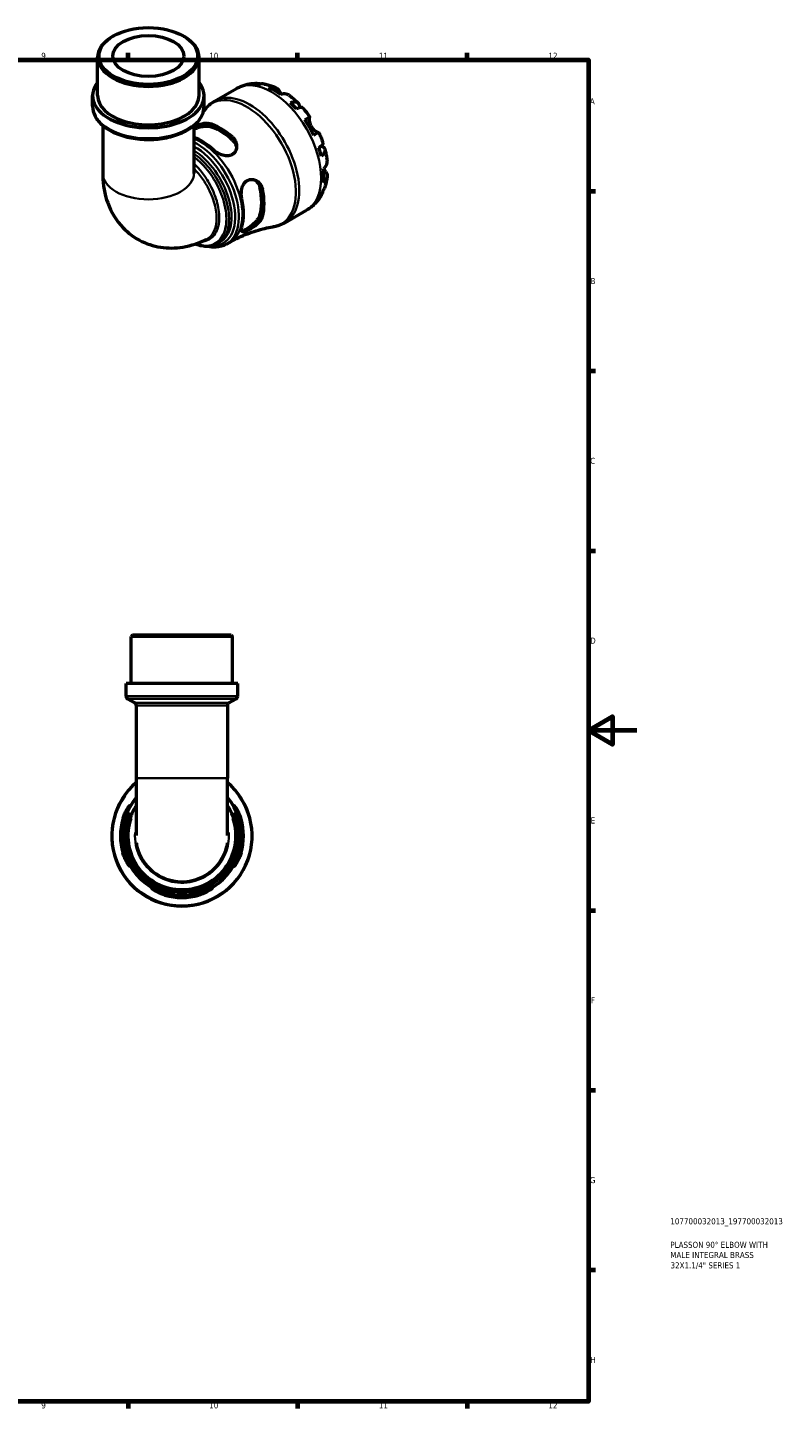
# Model space of a CAD drawing. Header units: millimetres. Extents: x 0 to 902, y 0 to 823.
# Tile 5 of 5: x 589 to 902, y 17 to 587. Entities that reach past the tile are written whole.
import ezdxf

# ---------------------------------------------------------------- set-up
doc = ezdxf.new("R2010")
doc.units = ezdxf.units.MM
for name, color, linetype, lineweight in [('Border (ISO)', 7, 'Continuous', 70), ('Title (ISO)', 7, 'Continuous', 50), ('Visible (ISO)', 7, 'Continuous', 50), ('Visible Narrow (ISO)', 7, 'Continuous', 35)]:
    doc.layers.add(name, color=color, linetype=linetype, lineweight=lineweight)
doc.styles.add('Note Text (ISO)', font='tahoma.ttf')

# ---------------------------------------------------------------- blocks, each defined once
blk = doc.blocks.new('Borders Default Border')
at = {"layer": 'Border (ISO)'}
for p, q in [((630.75, 574), (630.75, 576.9)), ((700.83, 574), (700.83, 576.9)), ((770.92, 574), (770.92, 576.9)), ((821, 519.75), (823.9, 519.75)), ((821, 445.5), (823.9, 445.5)), ((821, 371.25), (823.9, 371.25)), ((821, 222.75), (823.9, 222.75)), ((821, 148.5), (823.9, 148.5)), ((821, 74.25), (823.9, 74.25)), ((630.75, 20), (630.75, 17.1)), ((700.83, 20), (700.83, 17.1)), ((770.92, 20), (770.92, 17.1))]:
    blk.add_line(p, q, dxfattribs=at)
at = {"layer": 'Border (ISO)', "flags": 128}
for points in [[(20, 20), (20, 574), (821, 574), (821, 20), (20, 20)], [(841, 297), (821, 297), (831, 302.77), (831, 291.23), (821, 297)]]:
    blk.add_lwpolyline(points, dxfattribs=at)
at = {"layer": 'Border (ISO)', "color": 232, "true_color": 0xca0064, "char_height": 2.5, "attachment_point": 7, "style": 'Note Text (ISO)'}
for s, insert in [('9', (594.88, 574.35)), ('10', (664.29, 574.35)), ('11', (734.37, 574.4)), ('12', (804.46, 574.4)), ('A', (821.59, 555.62)), ('B', (821.89, 481.38)), ('C', (821.73, 407.08)), ('D', (821.73, 332.88)), ('E', (821.94, 258.63)), ('F', (822, 184.38)), ('G', (821.61, 110.08)), ('H', (821.74, 35.88)), ('9', (594.88, 17.05)), ('10', (664.29, 17.05)), ('11', (734.37, 17.1)), ('12', (804.46, 17.1))]:
    blk.add_mtext(s, dxfattribs=dict(at, insert=insert))
blk = doc.blocks.new('Title Blocks ISO')
at = {"layer": 'Title (ISO)', "color": 232, "true_color": 0xca0064, "style": 'Note Text (ISO)'}
for tag, p in [('PART_NUMBER_001', (33.84, 73.13)), ('DESCRIPTION_001', (33.84, 63.4)), ('DESCRIPTION_002', (33.84, 59.19)), ('DESCRIPTION_003', (33.93, 54.91))]:
    blk.add_attdef(tag, p, '', height=2.5, dxfattribs=at)

msp = doc.modelspace()

# ---------------------------------------------------------------- linework, layer by layer
at = {"layer": 'Visible (ISO)'}
for p, q in [((624.661, 583.825), (624.249, 583.586)), ((653.586, 583.825), (653.998, 583.586)), ((618.168, 559.209), (618.168, 575.086)), ((660.078, 559.209), (660.078, 575.086)), ((616.073, 554.851), (616.073, 559.209)), ((662.174, 554.851), (662.174, 559.209)), ((666.518, 556.944), (675.563, 562.153)), ((620.264, 546.885), (620.264, 527.223)), ((657.983, 546.885), (657.983, 527.223)), ((695.462, 506.682), (704.507, 511.891)), ((667.767, 498.096), (668.777, 498.678)), ((671.418, 497.856), (672.889, 498.703)), ((632.624, 336.491), (632.044, 335.911)), ((632.624, 336.491), (673.374, 336.491)), ((673.374, 336.491), (673.954, 335.911)), ((673.954, 335.911), (632.044, 335.911)), ((632.044, 316.491), (632.044, 335.911)), ((673.954, 316.491), (673.954, 335.911)), ((676.05, 316.491), (629.949, 316.491)), ((629.949, 311.161), (629.949, 316.491)), ((676.05, 311.161), (676.05, 316.491)), ((633.56, 308.406), (630.529, 310.156)), ((672.439, 308.406), (675.47, 310.156)), ((634.14, 307.402), (634.14, 277.366)), ((671.859, 307.402), (671.859, 277.366)), ((634.14, 277.366), (634.14, 253.664)), ((671.859, 253.664), (671.859, 277.366))]:
    msp.add_line(p, q, dxfattribs=at)
for centre, radius, start, end in [((631.109, 311.161), 1.16, 180, 240), ((632.98, 307.402), 1.16, 0, 60), ((673.019, 307.402), 1.16, 120, 180), ((674.89, 311.161), 1.16, 300, 0), ((652.999, 253.491), 29, 130.56631, 49.43369), ((652.999, 253.491), 24.65, 139.91511, 40.08489), ((652.999, 253.491), 25.42, 163.92172, 196.07828), ((652.999, 253.491), 24.653, 163.40712, 196.59288), ((652.999, 253.491), 24.653, 343.40712, 16.59288), ((652.999, 253.491), 25.42, 343.92172, 16.07828), ((652.999, 253.491), 24.653, 253.40712, 286.59288), ((652.999, 253.491), 25.42, 253.92172, 286.07828)]:
    msp.add_arc(centre, radius, start, end, dxfattribs=at)
for centre, major_axis, ratio, start_param, end_param in [((639.123, 575.086), (-20.955, 0), 0.5758617, 5.5016397, 10.2063236), ((639.123, 559.209), (-23.051, 0), 0.5758617, 5.8534856, 9.8544776), ((639.123, 559.209), (-20.955, 0), 0.5758617, 0, 3.1415927), ((691.308, 537.755), (-14.381, 24.973), 0.5780931, 5.8274083, 5.9574315), ((691.308, 537.755), (-14.381, 24.973), 0.5780931, 5.3744724, 5.6249693), ((691.308, 537.755), (-14.381, 24.973), 0.5780931, 5.0420102, 5.1720334), ((668.988, 524.902), (12.685, -22.028), 0.5780931, 2.0775093, 2.6387471), ((691.308, 537.755), (-14.381, 24.973), 0.5780931, 4.5890743, 4.8395711), ((661.068, 520.341), (-12.302, 21.363), 0.5780931, 5.2101205, 5.6776643), ((668.988, 524.902), (11.982, -20.807), 0.5780931, 2.0605443, 2.6557121), ((691.308, 537.755), (-14.381, 24.973), 0.5780931, 4.256612, 4.3866352), ((691.308, 537.755), (-14.381, 24.973), 0.5780931, 3.8036761, 4.054173), ((668.988, 524.902), (11.982, -20.807), 0.5780931, 0.489748, 1.0849158), ((668.988, 524.902), (12.685, -22.028), 0.5780931, 0.5067129, 1.0679508), ((691.308, 537.755), (14.381, -24.973), 0.5780931, 0.3296212, 0.4596444), ((661.068, 520.341), (-12.302, 21.363), 0.5780931, 3.6393241, 4.2185249)]:
    msp.add_ellipse(centre, major_axis=major_axis, ratio=ratio, start_param=start_param, end_param=end_param, dxfattribs=at)
for major_axis in [(20.375, 0), (14.668, 0)]:
    msp.add_ellipse((639.123, 575.56), major_axis=major_axis, ratio=0.5758617, dxfattribs=at)
for points, knots in [([(675.563, 562.153), (676.076, 562.448), (676.606, 562.715), (677.689, 563.185), (678.242, 563.389), (679.361, 563.733), (679.927, 563.873), (681.061, 564.092), (681.63, 564.171), (682.762, 564.271), (683.326, 564.293), (683.885, 564.288)], [5.49972085, 5.49972085, 5.49972085, 5.49972085, 5.56520194, 5.56520194, 5.63068302, 5.63068302, 5.6961641, 5.6961641, 5.76164519, 5.76164519, 5.82712627, 5.82712627, 5.82712627, 5.82712627]), ([(682.303, 564.075), (682.754, 564.203), (683.216, 564.27), (684.082, 564.3), (684.565, 564.262), (685.223, 564.121), (685.402, 564.073), (685.578, 564.018)], [0.17074605, 0.17074605, 0.17074605, 0.17074605, 0.33284003, 0.33284003, 0.49949435, 0.49949435, 0.56252044, 0.56252044, 0.56252044, 0.56252044]), ([(687.025, 563.991), (686.679, 564.052), (686.328, 564.072), (685.608, 564.038), (685.178, 563.968), (684.749, 563.838)], [4.87971703, 4.87971703, 4.87971703, 4.87971703, 5.01708759, 5.01708759, 5.17918157, 5.17918157, 5.17918157, 5.17918157]), ([(687.025, 563.991), (687.346, 563.934), (687.663, 563.869), (688.293, 563.725), (688.605, 563.646), (689.223, 563.474), (689.529, 563.381), (690.136, 563.183), (690.437, 563.078), (691.033, 562.856), (691.327, 562.739), (691.62, 562.617)], [5.9523628, 5.9523628, 5.9523628, 5.9523628, 5.99162777, 5.99162777, 6.03089274, 6.03089274, 6.07015771, 6.07015771, 6.10942267, 6.10942267, 6.14868764, 6.14868764, 6.14868764, 6.14868764]), ([(688.762, 562.596), (689.169, 562.734), (689.565, 562.817), (690.279, 562.885), (690.661, 562.872), (691.372, 562.729), (691.702, 562.599), (692.259, 562.273), (692.536, 562.047), (692.95, 561.564), (693.105, 561.332), (693.234, 561.09)], [0.17075309, 0.17075309, 0.17075309, 0.17075309, 0.33215152, 0.33215152, 0.49888818, 0.49888818, 0.66562485, 0.66562485, 0.83351137, 0.83351137, 0.95687373, 0.95687373, 0.95687373, 0.95687373]), ([(693.234, 561.09), (693.235, 561.088), (693.237, 561.085), (693.301, 560.964), (693.371, 560.835), (693.514, 560.574), (693.586, 560.445), (693.758, 560.144), (693.859, 559.971), (693.983, 559.766), (693.998, 559.741), (694.013, 559.716)], [-0.58332629, -0.58332629, -0.58332629, -0.58332629, -0.58206847, -0.58206847, -0.51861604, -0.51861604, -0.4628074, -0.4628074, -0.39473272, -0.39473272, -0.38532618, -0.38532618, -0.38532618, -0.38532618]), ([(697.337, 559.329), (697.249, 559.394), (697.16, 559.453), (696.793, 559.668), (696.463, 559.798), (695.752, 559.94), (695.371, 559.953), (694.656, 559.885), (694.26, 559.802), (693.853, 559.665)], [4.66534673, 4.66534673, 4.66534673, 4.66534673, 4.71913293, 4.71913293, 4.88586959, 4.88586959, 5.05260626, 5.05260626, 5.21400469, 5.21400469, 5.21400469, 5.21400469]), ([(697.337, 559.329), (697.595, 559.139), (697.851, 558.944), (698.357, 558.547), (698.607, 558.345), (699.103, 557.932), (699.349, 557.722), (699.834, 557.294), (700.074, 557.077), (700.55, 556.634), (700.785, 556.41), (701.017, 556.182)], [0.139021, 0.139021, 0.139021, 0.139021, 0.17865725, 0.17865725, 0.2182935, 0.2182935, 0.25792975, 0.25792975, 0.297566, 0.297566, 0.33720225, 0.33720225, 0.33720225, 0.33720225]), ([(616.073, 554.851), (616.073, 553.432), (616.438, 552.017), (617.853, 549.299), (618.936, 548.004), (621.744, 545.636), (623.506, 544.579), (627.498, 542.848), (629.732, 542.178), (634.431, 541.291), (636.893, 541.072), (641.807, 541.101), (644.257, 541.347), (648.912, 542.285), (651.116, 542.977), (655.063, 544.755), (656.804, 545.841), (659.62, 548.324), (660.701, 549.719), (661.899, 552.388), (662.174, 553.618), (662.174, 554.851)], [2.3561945, 2.3561945, 2.3561945, 2.3561945, 2.6474664, 2.6474664, 2.9554926, 2.9554926, 3.2816235, 3.2816235, 3.6100969, 3.6100969, 3.9371413, 3.9371413, 4.2635703, 4.2635703, 4.5906903, 4.5906903, 4.9192183, 4.9192183, 5.2447623, 5.2447623, 5.4977871, 5.4977871, 5.4977871, 5.4977871]), ([(662.637, 553.609), (662.851, 553.875), (663.074, 554.133), (663.54, 554.633), (663.782, 554.876), (664.285, 555.343), (664.545, 555.567), (665.082, 555.996), (665.359, 556.201), (665.927, 556.589), (666.219, 556.772), (666.518, 556.944)], [5.27934898, 5.27934898, 5.27934898, 5.27934898, 5.32342336, 5.32342336, 5.36749773, 5.36749773, 5.4115721, 5.4115721, 5.45564648, 5.45564648, 5.49972085, 5.49972085, 5.49972085, 5.49972085]), ([(697.866, 556.284), (698.254, 556.438), (698.621, 556.545), (699.262, 556.668), (699.593, 556.692), (700.186, 556.637), (700.447, 556.558), (700.864, 556.335), (701.057, 556.171), (701.354, 555.748), (701.458, 555.49), (701.577, 554.953), (701.602, 554.623), (701.58, 554.245), (701.579, 554.231), (701.578, 554.217)], [0.1707461, 0.1707461, 0.1707461, 0.1707461, 0.33284, 0.33284, 0.4994944, 0.4994944, 0.6661487, 0.6661487, 0.8332087, 0.8332087, 1.0002688, 1.0002688, 1.1679728, 1.1679728, 1.1744217, 1.1744217, 1.1744217, 1.1744217]), ([(702.899, 554.197), (702.839, 554.265), (702.754, 554.312), (702.518, 554.374), (702.328, 554.378), (701.858, 554.303), (701.578, 554.225), (701.013, 554.022), (700.678, 553.881), (700.313, 553.704)], [4.56205101, 4.56205101, 4.56205101, 4.56205101, 4.68377895, 4.68377895, 4.85043327, 4.85043327, 5.01708759, 5.01708759, 5.17918157, 5.17918157, 5.17918157, 5.17918157]), ([(702.899, 554.198), (703.113, 553.956), (703.324, 553.711), (703.741, 553.217), (703.946, 552.966), (704.352, 552.46), (704.552, 552.205), (704.947, 551.688), (705.142, 551.428), (705.525, 550.901), (705.714, 550.636), (705.9, 550.368)], [0.44766847, 0.44766847, 0.44766847, 0.44766847, 0.48658997, 0.48658997, 0.52551147, 0.52551147, 0.56443297, 0.56443297, 0.60335447, 0.60335447, 0.64227596, 0.64227596, 0.64227596, 0.64227596]), ([(657.983, 546.373), (658.259, 546.514), (658.541, 546.649), (659.609, 547.128), (660.413, 547.42), (661.899, 547.784), (662.587, 547.871), (663.493, 547.833), (663.762, 547.797), (664.01, 547.737)], [-0.80429518, -0.80429518, -0.80429518, -0.80429518, -0.71024334, -0.71024334, -0.45233471, -0.45233471, -0.21375265, -0.21375265, -0.10363871, -0.10363871, -0.10363871, -0.10363871]), ([(703.804, 549.169), (704.151, 549.369), (704.459, 549.545), (704.963, 549.835), (705.203, 549.972), (705.576, 550.186), (705.71, 550.262), (705.871, 550.353), (705.912, 550.376), (705.885, 550.358), (705.844, 550.334), (705.78, 550.295)], [0.17075309, 0.17075309, 0.17075309, 0.17075309, 0.33215152, 0.33215152, 0.49888818, 0.49888818, 0.66562485, 0.66562485, 0.83351137, 0.83351137, 0.95687373, 0.95687373, 0.95687373, 0.95687373]), ([(705.78, 550.295), (705.759, 550.283), (705.739, 550.264), (705.686, 550.189), (705.657, 550.118), (705.608, 549.925), (705.589, 549.801), (705.566, 549.449), (705.571, 549.202), (705.638, 548.57), (705.714, 548.176), (705.974, 547.338), (706.161, 546.902), (706.399, 546.49)], [-0.58004807, -0.58004807, -0.58004807, -0.58004807, -0.5384523, -0.5384523, -0.46383793, -0.46383793, -0.3862639, -0.3862639, -0.27840269, -0.27840269, -0.14277912, -0.14277912, 0, 0, 0, 0]), ([(657.983, 545.4), (658.632, 545.681), (659.32, 545.939), (660.675, 546.352), (661.436, 546.524), (662.845, 546.674), (663.493, 546.649), (664.01, 546.535)], [1.95899887, 1.95899887, 1.95899887, 1.95899887, 2.16228063, 2.16228063, 2.39152982, 2.39152982, 2.62077901, 2.62077901, 2.62077901, 2.62077901]), ([(673.966, 542.004), (674.132, 541.853), (674.287, 541.692), (674.812, 541.068), (675.104, 540.558), (675.549, 539.341), (675.648, 538.62), (675.537, 537.265), (675.345, 536.628), (674.757, 535.66), (674.426, 535.299), (673.646, 534.756), (673.221, 534.571), (672.211, 534.337), (671.63, 534.319), (670.307, 534.475), (669.569, 534.69), (668.116, 535.308), (667.405, 535.72), (666.517, 536.38), (666.272, 536.582), (666.046, 536.79)], [-1.976846, -1.976846, -1.976846, -1.976846, -1.9031641, -1.9031641, -1.705924, -1.705924, -1.4576478, -1.4576478, -1.2245583, -1.2245583, -1.0486206, -1.0486206, -0.8868322, -0.8868322, -0.6981746, -0.6981746, -0.4672608, -0.4672608, -0.2235625, -0.2235625, -0.1230578, -0.1230578, -0.1230578, -0.1230578]), ([(706.399, 546.49), (706.529, 546.265), (706.672, 546.05), (706.99, 545.629), (707.165, 545.427), (707.599, 544.984), (707.859, 544.763), (708.338, 544.415), (708.554, 544.287), (708.87, 544.133), (708.984, 544.089), (709.174, 544.038), (709.249, 544.03), (709.318, 544.039), (709.33, 544.041), (709.341, 544.044)], [0, 0, 0, 0, 0.07774953, 0.07774953, 0.16081914, 0.16081914, 0.27783798, 0.27783798, 0.3882896, 0.3882896, 0.46542959, 0.46542959, 0.54035429, 0.54035429, 0.55720532, 0.55720532, 0.55720532, 0.55720532]), ([(709.5, 544.132), (709.499, 544.133), (709.459, 544.111), (709.31, 544.027), (709.176, 543.95), (708.803, 543.737), (708.563, 543.599), (708.059, 543.31), (707.751, 543.133), (707.404, 542.934)], [4.57634622, 4.57634622, 4.57634622, 4.57634622, 4.71913293, 4.71913293, 4.88586959, 4.88586959, 5.05260626, 5.05260626, 5.21400469, 5.21400469, 5.21400469, 5.21400469]), ([(709.5, 544.133), (709.639, 543.837), (709.775, 543.541), (710.039, 542.946), (710.168, 542.647), (710.417, 542.047), (710.539, 541.745), (710.774, 541.141), (710.888, 540.837), (711.108, 540.229), (711.215, 539.924), (711.317, 539.618)], [0.92853136, 0.92853136, 0.92853136, 0.92853136, 0.96745378, 0.96745378, 1.0063762, 1.0063762, 1.04529862, 1.04529862, 1.08422105, 1.08422105, 1.12314347, 1.12314347, 1.12314347, 1.12314347]), ([(673.966, 540.802), (674.483, 540.321), (674.918, 539.721), (675.393, 538.642), (675.516, 538.187), (675.572, 537.744)], [-0.88373584, -0.88373584, -0.88373584, -0.88373584, -0.65448666, -0.65448666, -0.4993644, -0.4993644, -0.4993644, -0.4993644]), ([(709.588, 537.639), (709.924, 537.867), (710.214, 538.085), (710.674, 538.47), (710.883, 538.672), (711.184, 539.038), (711.277, 539.204), (711.343, 539.437), (711.345, 539.532), (711.317, 539.618)], [0.17074605, 0.17074605, 0.17074605, 0.17074605, 0.33284003, 0.33284003, 0.49949435, 0.49949435, 0.66614868, 0.66614868, 0.78841706, 0.78841706, 0.78841706, 0.78841706]), ([(710.656, 538.462), (710.677, 538.452), (710.698, 538.442), (711.044, 538.27), (711.316, 538.085), (711.721, 537.716), (711.891, 537.498), (712.106, 537.032), (712.151, 536.784), (712.135, 536.315), (712.072, 536.051), (711.821, 535.513), (711.634, 535.24), (711.205, 534.748), (710.928, 534.485), (710.601, 534.228)], [4.1712493, 4.1712493, 4.1712493, 4.1712493, 4.1819549, 4.1819549, 4.3496588, 4.3496588, 4.5167189, 4.5167189, 4.6837789, 4.6837789, 4.8504333, 4.8504333, 5.0170876, 5.0170876, 5.1791816, 5.1791816, 5.1791816, 5.1791816]), ([(712.095, 536.996), (712.176, 536.681), (712.254, 536.365), (712.399, 535.732), (712.468, 535.415), (712.596, 534.781), (712.655, 534.463), (712.765, 533.828), (712.815, 533.509), (712.907, 532.873), (712.947, 532.554), (712.984, 532.235)], [1.23357287, 1.23357287, 1.23357287, 1.23357287, 1.27320271, 1.27320271, 1.31283255, 1.31283255, 1.35246238, 1.35246238, 1.39209222, 1.39209222, 1.43172206, 1.43172206, 1.43172206, 1.43172206]), ([(711.526, 529.055), (711.848, 529.337), (712.12, 529.638), (712.537, 530.22), (712.717, 530.556), (712.951, 531.24), (713.004, 531.59), (713.002, 532.016), (712.996, 532.125), (712.983, 532.235)], [0.17075309, 0.17075309, 0.17075309, 0.17075309, 0.33215152, 0.33215152, 0.49888818, 0.49888818, 0.66562485, 0.66562485, 0.72067698, 0.72067698, 0.72067698, 0.72067698]), ([(620.264, 527.223), (620.264, 523.65), (620.71, 519.964), (623.027, 512.611), (624.897, 508.916), (629.836, 503.222), (632.483, 501.068), (638.178, 498.029), (641.157, 497.071), (647.292, 496.117), (650.424, 496.204), (656.873, 497.247), (660.093, 498.376), (663.027, 499.81)], [3.1415927, 3.1415927, 3.1415927, 3.1415927, 3.440762, 3.440762, 3.7310845, 3.7310845, 3.9476177, 3.9476177, 4.1483778, 4.1483778, 4.3685321, 4.3685321, 4.6374394, 4.6374394, 4.6374394, 4.6374394]), ([(677.774, 516.476), (677.73, 516.674), (677.692, 516.877), (677.563, 517.73), (677.529, 518.411), (677.599, 519.846), (677.718, 520.598), (678.131, 521.942), (678.41, 522.538), (679.077, 523.449), (679.427, 523.787), (680.225, 524.299), (680.66, 524.464), (681.688, 524.637), (682.277, 524.59), (683.535, 524.229), (684.189, 523.854), (685.247, 522.887), (685.666, 522.312), (686.085, 521.356), (686.188, 521.039), (686.259, 520.711)], [-1.9564638, -1.9564638, -1.9564638, -1.9564638, -1.890339, -1.890339, -1.6850061, -1.6850061, -1.4589244, -1.4589244, -1.2518906, -1.2518906, -1.0857552, -1.0857552, -0.9194053, -0.9194053, -0.7102433, -0.7102433, -0.4523347, -0.4523347, -0.2137527, -0.2137527, -0.1036387, -0.1036387, -0.1036387, -0.1036387]), ([(712.467, 527.777), (712.612, 527.545), (712.735, 527.295), (712.944, 526.698), (713.001, 526.346), (713.004, 525.704), (712.951, 525.354), (712.717, 524.669), (712.537, 524.334), (712.12, 523.752), (711.848, 523.451), (711.526, 523.169)], [4.42788405, 4.42788405, 4.42788405, 4.42788405, 4.5512464, 4.5512464, 4.71913293, 4.71913293, 4.88586959, 4.88586959, 5.05260626, 5.05260626, 5.21400469, 5.21400469, 5.21400469, 5.21400469]), ([(711.651, 529.168), (711.698, 529.081), (711.745, 528.996), (711.899, 528.722), (712.003, 528.544), (712.203, 528.207), (712.298, 528.05), (712.414, 527.862), (712.441, 527.819), (712.467, 527.777)], [-2.11847631, -2.11847631, -2.11847631, -2.11847631, -2.08674766, -2.08674766, -2.01440674, -2.01440674, -1.93994266, -1.93994266, -1.91637503, -1.91637503, -1.91637503, -1.91637503]), ([(712.979, 525.637), (712.94, 525.322), (712.894, 525.008), (712.79, 524.382), (712.731, 524.069), (712.6, 523.444), (712.528, 523.133), (712.369, 522.512), (712.282, 522.202), (712.094, 521.585), (711.992, 521.277), (711.882, 520.971)], [1.70536659, 1.70536659, 1.70536659, 1.70536659, 1.7446264, 1.7446264, 1.7838862, 1.7838862, 1.82314601, 1.82314601, 1.86240581, 1.86240581, 1.90166561, 1.90166561, 1.90166561, 1.90166561]), ([(683.362, 524.242), (683.722, 523.97), (684.058, 523.633), (684.759, 522.676), (685.061, 521.999), (685.219, 521.31)], [2.2350384, 2.2350384, 2.2350384, 2.2350384, 2.39152982, 2.39152982, 2.62077901, 2.62077901, 2.62077901, 2.62077901]), ([(711.187, 519.706), (711.145, 519.516), (711.094, 519.326), (710.883, 518.678), (710.674, 518.242), (710.214, 517.508), (709.924, 517.142), (709.588, 516.817)], [4.78379622, 4.78379622, 4.78379622, 4.78379622, 4.85043327, 4.85043327, 5.01708759, 5.01708759, 5.17918157, 5.17918157, 5.17918157, 5.17918157]), ([(710.601, 519.062), (710.928, 519.367), (711.205, 519.703), (711.599, 520.314), (711.761, 520.634), (711.882, 520.971)], [0.17074605, 0.17074605, 0.17074605, 0.17074605, 0.33284003, 0.33284003, 0.47310885, 0.47310885, 0.47310885, 0.47310885]), ([(710.58, 518.104), (710.303, 517.611), (710.001, 517.127), (709.343, 516.185), (708.988, 515.726), (708.223, 514.842), (707.815, 514.417), (706.947, 513.611), (706.489, 513.229), (705.528, 512.519), (705.026, 512.19), (704.507, 511.891)], [2.02681155, 2.02681155, 2.02681155, 2.02681155, 2.09307488, 2.09307488, 2.15933821, 2.15933821, 2.22560154, 2.22560154, 2.29186487, 2.29186487, 2.3581282, 2.3581282, 2.3581282, 2.3581282]), ([(686.259, 509.2), (686.212, 509.036), (686.149, 508.868), (685.871, 508.247), (685.574, 507.788), (684.742, 506.773), (684.166, 506.224), (682.936, 505.232), (682.288, 504.783), (681.154, 504.086), (680.675, 503.82), (679.815, 503.393), (679.442, 503.231), (678.733, 502.985), (678.427, 502.923), (677.899, 502.944), (677.717, 503.064), (677.525, 503.527), (677.527, 503.883), (677.655, 504.535), (677.707, 504.743), (677.774, 504.965)], [-1.976846, -1.976846, -1.976846, -1.976846, -1.9031641, -1.9031641, -1.705924, -1.705924, -1.4576478, -1.4576478, -1.2245583, -1.2245583, -1.0486206, -1.0486206, -0.8868322, -0.8868322, -0.6981746, -0.6981746, -0.4672608, -0.4672608, -0.2235625, -0.2235625, -0.1230578, -0.1230578, -0.1230578, -0.1230578]), ([(685.219, 509.799), (685.061, 509.293), (684.759, 508.718), (683.926, 507.57), (683.397, 506.997), (682.339, 506.008), (681.743, 505.518), (680.554, 504.647), (679.964, 504.264), (679.463, 503.975), (678.962, 503.687), (678.499, 503.463), (677.944, 503.287), (677.778, 503.257), (677.64, 503.255)], [-0.8837358, -0.8837358, -0.8837358, -0.8837358, -0.6544867, -0.6544867, -0.4252375, -0.4252375, -0.2126187, -0.2126187, 0, 0, 0, 0.2126187, 0.2126187, 0.3262471, 0.3262471, 0.3262471, 0.3262471]), ([(672.889, 498.703), (674.057, 499.376), (675.252, 500.004), (677.665, 501.159), (678.883, 501.685), (681.316, 502.631), (682.531, 503.05), (684.928, 503.782), (686.11, 504.095), (688.418, 504.62), (689.543, 504.832), (690.63, 504.999)], [2.3581282, 2.3581282, 2.3581282, 2.3581282, 2.40220257, 2.40220257, 2.44627695, 2.44627695, 2.49035132, 2.49035132, 2.5344257, 2.5344257, 2.57850007, 2.57850007, 2.57850007, 2.57850007]), ([(695.462, 506.682), (695.163, 506.51), (694.858, 506.35), (694.237, 506.053), (693.921, 505.916), (693.28, 505.667), (692.956, 505.554), (692.3, 505.354), (691.969, 505.266), (691.302, 505.115), (690.966, 505.051), (690.63, 504.999)], [2.3581282, 2.3581282, 2.3581282, 2.3581282, 2.40220257, 2.40220257, 2.44627695, 2.44627695, 2.49035132, 2.49035132, 2.5344257, 2.5344257, 2.57850007, 2.57850007, 2.57850007, 2.57850007]), ([(667.767, 498.096), (667.161, 497.747), (666.511, 497.475), (665.136, 497.088), (664.411, 496.977), (662.889, 496.915), (662.092, 496.971), (660.443, 497.256), (659.59, 497.49), (658.629, 497.845), (658.525, 497.885), (658.421, 497.926)], [3.92893529, 3.92893529, 3.92893529, 3.92893529, 4.0744816, 4.0744816, 4.2225712, 4.2225712, 4.37658357, 4.37658357, 4.53639245, 4.53639245, 4.55582945, 4.55582945, 4.55582945, 4.55582945]), ([(671.418, 497.856), (670.098, 497.096), (668.586, 496.678), (665.899, 496.568), (664.772, 496.682), (663.626, 496.945)], [2.3581282, 2.3581282, 2.3581282, 2.3581282, 2.65134297, 2.65134297, 2.85040702, 2.85040702, 2.85040702, 2.85040702]), ([(628.574, 260.531), (628.642, 260.766), (628.715, 261), (629.001, 261.85), (629.241, 262.441), (629.818, 263.671), (630.163, 264.281), (630.782, 265.244), (631.059, 265.613), (631.419, 266.025), (631.529, 266.123), (631.628, 266.138), (631.624, 266.069), (631.51, 265.757), (631.385, 265.493), (631.021, 264.733), (630.765, 264.203), (630.223, 262.961), (629.936, 262.241), (629.57, 261.169), (629.468, 260.851), (629.373, 260.531)], [-1.976846, -1.976846, -1.976846, -1.976846, -1.9031641, -1.9031641, -1.705924, -1.705924, -1.4576478, -1.4576478, -1.2245583, -1.2245583, -1.0486206, -1.0486206, -0.8868322, -0.8868322, -0.6981746, -0.6981746, -0.4672608, -0.4672608, -0.2235625, -0.2235625, -0.1230578, -0.1230578, -0.1230578, -0.1230578]), ([(634.142, 265.979), (633.239, 264.616), (632.483, 263.157), (630.529, 258.09), (630.074, 254.201), (631.101, 246.659), (632.591, 243.016), (637.132, 236.933), (640.162, 234.488), (647.019, 231.354), (650.836, 230.663), (658.177, 231.18), (661.7, 232.304), (667.984, 236.134), (670.695, 238.908), (674.323, 245.18), (675.358, 248.603), (675.804, 255.734), (675.127, 259.443), (673.122, 263.894), (672.531, 264.964), (671.858, 265.98)], [-6.8681134, -6.8681134, -6.8681134, -6.8681134, -6.6513393, -6.6513393, -6.1478619, -6.1478619, -5.6419014, -5.6419014, -5.141108, -5.141108, -4.6420148, -4.6420148, -4.1650292, -4.1650292, -3.6660592, -3.6660592, -3.2040917, -3.2040917, -2.7183335, -2.7183335, -2.5566855, -2.5566855, -2.5566855, -2.5566855]), ([(676.625, 260.531), (676.562, 260.742), (676.497, 260.952), (676.217, 261.808), (675.984, 262.432), (675.487, 263.642), (675.223, 264.216), (674.787, 265.134), (674.61, 265.492), (674.415, 265.941), (674.373, 266.067), (674.401, 266.158), (674.469, 266.121), (674.729, 265.867), (674.942, 265.609), (675.496, 264.831), (675.85, 264.265), (676.512, 262.997), (676.822, 262.307), (677.211, 261.23), (677.323, 260.882), (677.425, 260.531)], [-1.9564638, -1.9564638, -1.9564638, -1.9564638, -1.890339, -1.890339, -1.6850061, -1.6850061, -1.4589244, -1.4589244, -1.2518906, -1.2518906, -1.0857552, -1.0857552, -0.9194053, -0.9194053, -0.7102433, -0.7102433, -0.4523347, -0.4523347, -0.2137527, -0.2137527, -0.1036387, -0.1036387, -0.1036387, -0.1036387]), ([(629.373, 246.451), (629.436, 246.241), (629.502, 246.031), (629.781, 245.175), (630.014, 244.55), (630.512, 243.34), (630.776, 242.767), (631.212, 241.849), (631.388, 241.491), (631.584, 241.042), (631.625, 240.916), (631.598, 240.825), (631.529, 240.861), (631.27, 241.116), (631.056, 241.374), (630.503, 242.151), (630.148, 242.717), (629.486, 243.985), (629.177, 244.676), (628.788, 245.753), (628.675, 246.101), (628.574, 246.451)], [-1.9564638, -1.9564638, -1.9564638, -1.9564638, -1.890339, -1.890339, -1.6850061, -1.6850061, -1.4589244, -1.4589244, -1.2518906, -1.2518906, -1.0857552, -1.0857552, -0.9194053, -0.9194053, -0.7102433, -0.7102433, -0.4523347, -0.4523347, -0.2137527, -0.2137527, -0.1036387, -0.1036387, -0.1036387, -0.1036387]), ([(677.425, 246.451), (677.357, 246.216), (677.284, 245.983), (676.998, 245.133), (676.757, 244.541), (676.18, 243.311), (675.835, 242.702), (675.217, 241.739), (674.939, 241.37), (674.58, 240.958), (674.469, 240.86), (674.37, 240.845), (674.374, 240.914), (674.488, 241.226), (674.613, 241.489), (674.978, 242.25), (675.233, 242.78), (675.775, 244.022), (676.063, 244.742), (676.428, 245.814), (676.53, 246.132), (676.625, 246.451)], [-1.976846, -1.976846, -1.976846, -1.976846, -1.9031641, -1.9031641, -1.705924, -1.705924, -1.4576478, -1.4576478, -1.2245583, -1.2245583, -1.0486206, -1.0486206, -0.8868322, -0.8868322, -0.6981746, -0.6981746, -0.4672608, -0.4672608, -0.2235625, -0.2235625, -0.1230578, -0.1230578, -0.1230578, -0.1230578]), ([(645.959, 229.066), (645.724, 229.134), (645.491, 229.207), (644.641, 229.493), (644.049, 229.733), (642.819, 230.31), (642.21, 230.655), (641.247, 231.274), (640.878, 231.551), (640.466, 231.911), (640.368, 232.022), (640.352, 232.12), (640.422, 232.116), (640.733, 232.002), (640.997, 231.877), (641.758, 231.513), (642.288, 231.257), (643.53, 230.715), (644.25, 230.428), (645.322, 230.062), (645.64, 229.961), (645.959, 229.865)], [-1.976846, -1.976846, -1.976846, -1.976846, -1.9031641, -1.9031641, -1.705924, -1.705924, -1.4576478, -1.4576478, -1.2245583, -1.2245583, -1.0486206, -1.0486206, -0.8868322, -0.8868322, -0.6981746, -0.6981746, -0.4672608, -0.4672608, -0.2235625, -0.2235625, -0.1230578, -0.1230578, -0.1230578, -0.1230578]), ([(660.039, 229.865), (660.25, 229.928), (660.46, 229.994), (661.316, 230.273), (661.94, 230.506), (663.15, 231.004), (663.724, 231.268), (664.642, 231.704), (664.999, 231.88), (665.449, 232.076), (665.575, 232.117), (665.666, 232.09), (665.629, 232.021), (665.375, 231.762), (665.117, 231.548), (664.339, 230.995), (663.773, 230.64), (662.505, 229.978), (661.815, 229.669), (660.737, 229.28), (660.39, 229.167), (660.039, 229.066)], [-1.9564638, -1.9564638, -1.9564638, -1.9564638, -1.890339, -1.890339, -1.6850061, -1.6850061, -1.4589244, -1.4589244, -1.2518906, -1.2518906, -1.0857552, -1.0857552, -0.9194053, -0.9194053, -0.7102433, -0.7102433, -0.4523347, -0.4523347, -0.2137527, -0.2137527, -0.1036387, -0.1036387, -0.1036387, -0.1036387])]:
    msp.add_open_spline(points, degree=3, knots=knots, dxfattribs=at)
for points in [[(662.637, 553.609), (662.399, 553.314), (662.154, 553.018), (661.902, 552.721)], [(657.983, 527.223), (657.983, 527.101), (657.989, 527.035), (657.989, 527.035)]]:
    msp.add_open_spline(points, degree=3, dxfattribs=at)
at = {"layer": 'Visible Narrow (ISO)'}
for p, q in [((693.234, 561.09), (692.435, 560.63)), ((664.01, 546.535), (664.01, 547.737)), ((705.78, 550.295), (703.81, 549.161)), ((673.966, 542.004), (673.966, 540.802)), ((712.467, 527.777), (711.656, 527.309)), ((685.219, 521.31), (686.259, 520.711)), ((686.259, 509.2), (685.219, 509.799)), ((630.232, 311.161), (675.766, 311.161)), ((675.193, 310.156), (630.805, 310.156)), ((633.799, 308.406), (672.199, 308.406)), ((671.626, 307.402), (634.372, 307.402)), ((634.372, 277.366), (671.626, 277.366)), ((628.614, 260.531), (629.333, 260.531)), ((676.665, 260.531), (677.385, 260.531)), ((629.333, 246.451), (628.614, 246.451)), ((677.385, 246.451), (676.665, 246.451)), ((645.959, 229.106), (645.959, 229.825)), ((660.039, 229.825), (660.039, 229.106))]:
    msp.add_line(p, q, dxfattribs=at)
for radius, start, end in [(28.742, 144.90695, 35.09305), (23.635, 155.64113, 24.35887)]:
    msp.add_arc((652.999, 253.491), radius, start, end, dxfattribs=at)
for centre, major_axis, ratio, start_param, end_param in [((690.035, 537.022), (-14.472, 25.131), 0.5780931, 3.1415927, 6.2831853), ((679.781, 531.117), (-14.343, 24.908), 0.5780931, 2.9212208, 6.5035572), ((680.99, 531.813), (14.472, -25.131), 0.5780931, 0, 3.1415927), ((639.123, 554.851), (23.051, 0), 0.5758617, 3.1415927, 6.2831853), ((639.123, 551.778), (18.86, 0), 0.5758617, 4.2905347, 5.1342432), ((660.588, 520.064), (12.301, -21.361), 0.5780931, 0, 2.5081278), ((659.117, 519.217), (12.301, -21.361), 0.5780931, 0, 2.4232305), ((658.303, 518.749), (11.795, -20.482), 0.5780931, 5.9367247, 8.6604701), ((657.489, 518.28), (11.288, -19.602), 0.5780931, 0, 2.3272584), ((639.123, 527.223), (18.86, 0), 0.5758617, 3.1415927, 6.2831853)]:
    msp.add_ellipse(centre, major_axis=major_axis, ratio=ratio, start_param=start_param, end_param=end_param, dxfattribs=at)
for points, knots in [([(667.765, 498.099), (668.757, 498.671), (669.621, 499.466), (671.556, 502.219), (672.287, 504.596), (672.6, 510.244), (672.121, 513.55), (670.153, 519.718), (668.836, 522.566), (665.47, 528.018), (663.379, 530.588), (660.108, 533.622), (659.05, 534.472), (657.983, 535.205)], [-3.9289353, -3.9289353, -3.9289353, -3.9289353, -3.6660592, -3.6660592, -3.2040917, -3.2040917, -2.7183335, -2.7183335, -2.307447, -2.307447, -1.8678718, -1.8678718, -1.6668605, -1.6668605, -1.6668605, -1.6668605]), ([(657.983, 533.887), (658.78, 533.295), (659.567, 532.637), (662.524, 529.88), (664.558, 527.365), (667.829, 522.04), (669.11, 519.262), (671.02, 513.247), (671.485, 510.024), (671.176, 504.521), (670.462, 502.205), (667.961, 498.65), (666.093, 497.516), (662.243, 497.021), (660.42, 497.274), (658.534, 497.965)], [1.713344, 1.713344, 1.713344, 1.713344, 1.8678718, 1.8678718, 2.307447, 2.307447, 2.7183335, 2.7183335, 3.2040917, 3.2040917, 3.6660592, 3.6660592, 4.1650292, 4.1650292, 4.5340205, 4.5340205, 4.5340205, 4.5340205]), ([(661.248, 498.998), (661.829, 499.03), (662.387, 499.124), (664.712, 499.807), (666.168, 501.047), (667.957, 504.446), (668.404, 506.472), (668.444, 510.921), (668.078, 513.317), (666.63, 518.249), (665.53, 520.784), (663.238, 524.79), (662.186, 526.346), (660.084, 528.997), (659.055, 530.129), (657.983, 531.114)], [0.4954533, 0.4954533, 0.4954533, 0.4954533, 0.638693, 0.638693, 1.1251348, 1.1251348, 1.5532149, 1.5532149, 1.961084, 1.961084, 2.3805673, 2.3805673, 2.6682502, 2.6682502, 2.91486, 2.91486, 2.91486, 2.91486]), ([(657.983, 529.069), (658.63, 528.413), (659.26, 527.713), (661.019, 525.593), (662.085, 524.088), (664.397, 520.216), (665.497, 517.768), (666.95, 513.001), (667.32, 510.683), (667.305, 506.379), (666.879, 504.418), (665.343, 501.483), (664.3, 500.437), (663.026, 499.811)], [-2.8196608, -2.8196608, -2.8196608, -2.8196608, -2.6682502, -2.6682502, -2.3805673, -2.3805673, -1.961084, -1.961084, -1.5532149, -1.5532149, -1.1251348, -1.1251348, -0.7375281, -0.7375281, -0.7375281, -0.7375281]), ([(673.834, 260.711), (674.783, 257.959), (675.185, 255.019), (674.788, 248.726), (673.779, 245.391), (670.242, 239.281), (667.601, 236.578), (661.477, 232.847), (658.045, 231.752), (650.892, 231.248), (647.172, 231.922), (640.491, 234.975), (637.538, 237.357), (633.112, 243.283), (631.659, 246.833), (630.689, 253.931), (631.04, 257.454), (632.163, 260.712)], [2.8080039, 2.8080039, 2.8080039, 2.8080039, 3.2040917, 3.2040917, 3.6660592, 3.6660592, 4.1650292, 4.1650292, 4.6420148, 4.6420148, 5.141108, 5.141108, 5.6419014, 5.6419014, 6.1478619, 6.1478619, 6.6167949, 6.6167949, 6.6167949, 6.6167949]), ([(633.608, 254.886), (633.498, 253.126), (633.622, 251.351), (634.67, 246.348), (636.216, 243.253), (640.578, 238.295), (643.352, 236.405), (649.559, 234.164), (653.001, 233.861), (659.317, 234.951), (662.21, 236.201), (667.199, 239.953), (669.257, 242.494), (671.781, 247.906), (672.408, 250.695), (672.435, 253.955), (672.422, 254.421), (672.393, 254.886)], [-1.624594, -1.624594, -1.624594, -1.624594, -1.3544669, -1.3544669, -0.8415656, -0.8415656, -0.3430227, -0.3430227, 0.1691052, 0.1691052, 0.638693, 0.638693, 1.1251348, 1.1251348, 1.5532149, 1.5532149, 1.6245873, 1.6245873, 1.6245873, 1.6245873]), ([(671.627, 250.706), (671.351, 248.948), (670.83, 247.229), (668.774, 242.824), (666.777, 240.358), (661.936, 236.717), (659.129, 235.504), (653.001, 234.447), (649.661, 234.741), (643.639, 236.915), (640.947, 238.749), (636.714, 243.56), (635.213, 246.563), (634.479, 250.064), (634.421, 250.384), (634.37, 250.705)], [-1.4058134, -1.4058134, -1.4058134, -1.4058134, -1.1251348, -1.1251348, -0.638693, -0.638693, -0.1691052, -0.1691052, 0.3430227, 0.3430227, 0.8415656, 0.8415656, 1.3544669, 1.3544669, 1.4058269, 1.4058269, 1.4058269, 1.4058269])]:
    msp.add_open_spline(points, degree=3, knots=knots, dxfattribs=at)

# ---------------------------------------------------------------- block references
msp.add_blockref('Borders Default Border', (0, 0))
msp.add_blockref('Title Blocks ISO', (821, 20)).add_auto_attribs({'PART_NUMBER_001': '107700032013_197700032013', 'DESCRIPTION_001': 'PLASSON 90° ELBOW WITH', 'DESCRIPTION_002': 'MALE INTEGRAL BRASS', 'DESCRIPTION_003': '32X1.1/4" SERIES 1'})

doc.saveas('drawing.dxf')
